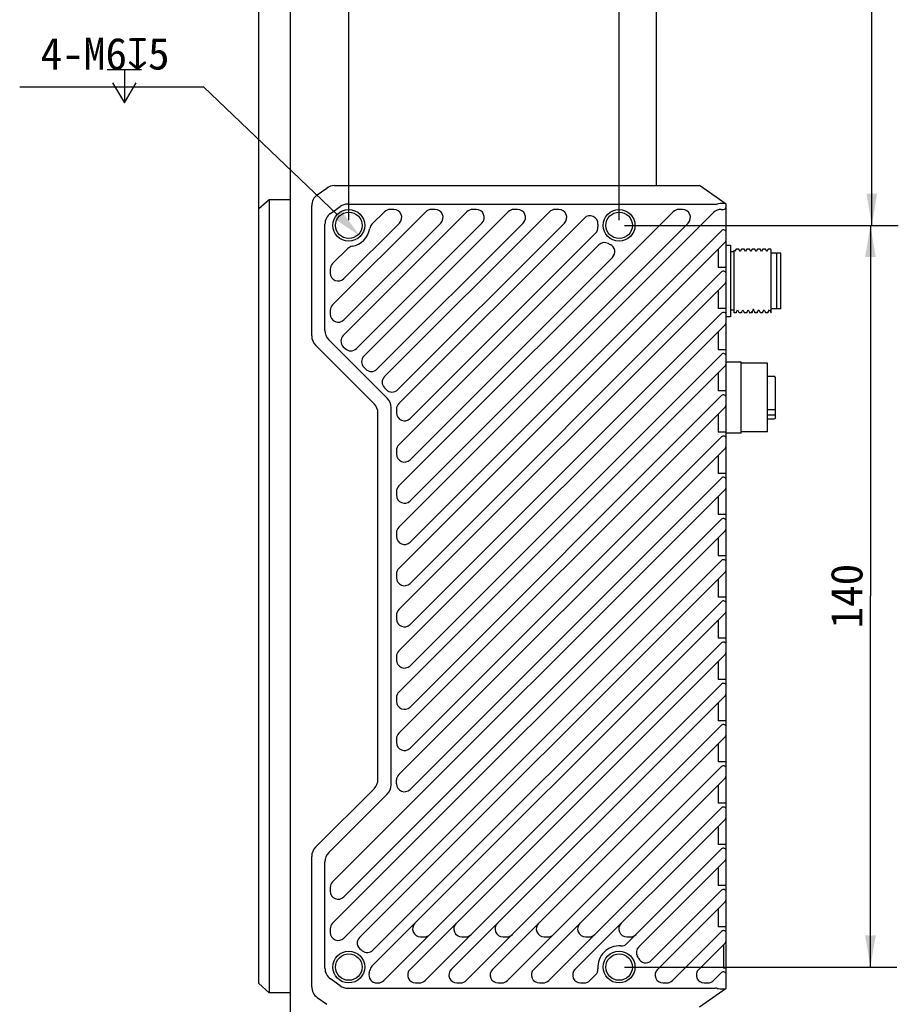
# Model space of a CAD drawing. Header units: millimetres. Extents: x 94 to 457, y 86 to 363.
# Tile 4 of 6: x 264 to 347, y 189 to 282. Entities that reach past the tile are written whole.
import ezdxf
from ezdxf.enums import TextEntityAlignment as Align

# ---------------------------------------------------------------- set-up
doc = ezdxf.new("R2010")
doc.units = ezdxf.units.MM
doc.header["$LTSCALE"] = 32.67
doc.header["$PDMODE"] = 3
doc.header["$PDSIZE"] = 8
doc.layers.get('0').update_dxf_attribs({"linetype": 'CONTINUOUS'})
doc.layers.get('Defpoints').update_dxf_attribs({"linetype": 'CONTINUOUS'})
for name, color, linetype in [('00_COMPONENTS_1', 7, 'CONTINUOUS'), ('20_ALL_FEATURES', 7, 'CONTINUOUS'), ('51__DRAFT_DIMS', 7, 'CONTINUOUS')]:
    doc.layers.add(name, color=color, linetype=linetype)
doc.styles.get("Standard").update_dxf_attribs({"font": 'simfang.ttf'})
doc.dimstyles.new('DIMSTYLE_1', dxfattribs={"dimtxt": 3, "dimasz": 3, "dimexe": 2.5, "dimexo": 0.5, "dimgap": 0.75, "dimtad": 1, "dimlfac": 2, "dimdsep": 46, "dimtxsty": 'STANDARD', "dimblk": '_FILLED', "dimblk1": '_FILLED', "dimblk2": '_FILLED', "dimcen": 0.09, "dimclrt": 3, "dimazin": 2, "dimtp": 0.3, "dimtm": 0.3, "dimtfac": 1, "dimtofl": 0, "dimtmove": 0, "dimatfit": 3, "dimldrblk": '_FILLED', "dimfxl": 1, "dimtolj": 1, "dimarcsym": 0})
doc.dimstyles.new('DIMSTYLE_3', dxfattribs={"dimtxt": 3, "dimasz": 3, "dimexe": 2.5, "dimexo": 0.5, "dimgap": 0.75, "dimtad": 1, "dimlfac": 2, "dimdsep": 46, "dimtxsty": 'STANDARD', "dimblk": '_FILLED', "dimblk1": '_FILLED', "dimblk2": '_FILLED', "dimcen": 0.09, "dimclrt": 3, "dimazin": 2, "dimtp": 0.2, "dimtm": 0.2, "dimtfac": 1, "dimtofl": 0, "dimtmove": 0, "dimatfit": 3, "dimldrblk": '_FILLED', "dimfxl": 1, "dimtolj": 1, "dimarcsym": 0})
doc.dimstyles.new('DIMSTYLE_4', dxfattribs={"dimtxt": 3, "dimasz": 3, "dimexe": 2.5, "dimexo": 0.5, "dimgap": 0.75, "dimtad": 1, "dimdec": 1, "dimlfac": 2, "dimdsep": 46, "dimtxsty": 'STANDARD', "dimblk": '_FILLED', "dimblk1": '_FILLED', "dimblk2": '_FILLED', "dimcen": 0.09, "dimclrt": 3, "dimazin": 2, "dimtp": 0.5, "dimtm": 0.5, "dimtfac": 1, "dimtdec": 1, "dimtofl": 0, "dimtmove": 0, "dimatfit": 3, "dimldrblk": '_FILLED', "dimfxl": 1, "dimtolj": 1, "dimarcsym": 0})
doc.dimstyles.new('DIMSTYLE_5', dxfattribs={"dimtxt": 3, "dimasz": 3, "dimexe": 2.5, "dimexo": 0.5, "dimgap": 0.75, "dimtad": 1, "dimlfac": 2, "dimdsep": 46, "dimtxsty": 'STANDARD', "dimblk": '_FILLED', "dimblk1": '_FILLED', "dimblk2": '_FILLED', "dimcen": 0.09, "dimclrt": 3, "dimazin": 2, "dimtp": 0.5, "dimtm": 0.5, "dimtfac": 1, "dimtofl": 0, "dimtmove": 0, "dimatfit": 3, "dimldrblk": '_FILLED', "dimfxl": 1, "dimtolj": 1, "dimarcsym": 0})
doc.dimstyles.new('DIMSTYLE_6', dxfattribs={"dimtxt": 3, "dimasz": 3, "dimexe": 2.5, "dimexo": 0.5, "dimtad": 1, "dimlfac": 2, "dimdsep": 46, "dimtxsty": 'STANDARD', "dimblk": '_FILLED', "dimblk1": '_FILLED', "dimblk2": '_FILLED', "dimcen": 0.09, "dimclrt": 3, "dimazin": 2, "dimtp": 0.1, "dimtm": 0.1, "dimtfac": 1, "dimtofl": 0, "dimtmove": 0, "dimatfit": 1, "dimldrblk": '_FILLED', "dimfxl": 1, "dimtolj": 1, "dimarcsym": 0})

# ---------------------------------------------------------------- blocks, each defined once
blk = doc.blocks.new('_FILLED')
at = {"color": 0, "linetype": 'ByBlock'}
blk.add_solid([(0, 0), (-1, 0.167), (-1, -0.167)], dxfattribs=at)
blk = doc.blocks.new('*D6')
at = {"layer": '51__DRAFT_DIMS', "color": 4}
for p, q in [((286.864, 263.899), (286.864, 350.847)), ((295.364, 263.016), (295.364, 350.847)), ((286.864, 348.347), (281.864, 348.347)), ((281.864, 348.347), (291.114, 348.347)), ((300.364, 348.347), (291.114, 348.347)), ((295.364, 348.347), (300.364, 348.347))]:
    blk.add_line(p, q, dxfattribs=at)
at = {"layer": '51__DRAFT_DIMS', "color": 4, "xscale": 3, "yscale": 3, "zscale": 3}
blk.add_blockref('_FILLED', (286.864, 348.347), dxfattribs=at)
at = {"layer": '51__DRAFT_DIMS', "color": 4, "xscale": 3, "yscale": 3, "zscale": 3, "rotation": 180}
blk.add_blockref('_FILLED', (295.364, 348.347), dxfattribs=at)
at = {"layer": '51__DRAFT_DIMS', "color": 3}
blk.add_text('17', height=3, dxfattribs=at).set_placement((291.114, 349.097), align=Align.CENTER)
blk = doc.blocks.new('*D7')
at = {"layer": '51__DRAFT_DIMS', "color": 4}
for p, q in [((295.364, 263.016), (295.364, 350.787)), ((320.864, 263.016), (320.864, 350.787)), ((295.364, 348.287), (308.114, 348.287)), ((320.864, 348.287), (308.114, 348.287))]:
    blk.add_line(p, q, dxfattribs=at)
at = {"layer": '51__DRAFT_DIMS', "color": 4, "xscale": 3, "yscale": 3, "zscale": 3, "rotation": 180}
blk.add_blockref('_FILLED', (295.364, 348.287), dxfattribs=at)
at = {"layer": '51__DRAFT_DIMS', "color": 4, "xscale": 3, "yscale": 3, "zscale": 3}
blk.add_blockref('_FILLED', (320.864, 348.287), dxfattribs=at)
at = {"layer": '51__DRAFT_DIMS', "color": 3}
blk.add_text('51', height=3, dxfattribs=at).set_placement((308.114, 349.037), align=Align.CENTER)
blk = doc.blocks.new('*D8')
at = {"layer": '51__DRAFT_DIMS', "color": 4}
for p, q in [((320.085, 341.534), (347.204, 341.534)), ((344.704, 341.534), (344.704, 302.025)), ((344.704, 262.516), (344.704, 302.025)), ((321.364, 262.516), (347.204, 262.516))]:
    blk.add_line(p, q, dxfattribs=at)
at = {"layer": '51__DRAFT_DIMS', "color": 4, "xscale": 3, "yscale": 3, "zscale": 3}
for p, rotation in [((344.704, 341.534), 90.00000018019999), ((344.704, 262.516), 270.0000001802)]:
    blk.add_blockref('_FILLED', p, dxfattribs=dict(at, rotation=rotation))
at = {"layer": '51__DRAFT_DIMS', "color": 3}
blk.add_text('158', height=3, rotation=90, dxfattribs=at).set_placement((343.954, 302.025), align=Align.CENTER)
blk = doc.blocks.new('*D9')
at = {"layer": '51__DRAFT_DIMS', "color": 4}
for p, q in [((321.364, 262.516), (347.075, 262.516)), ((344.575, 262.516), (344.575, 227.516)), ((344.575, 192.516), (344.575, 227.516)), ((321.364, 192.516), (347.075, 192.516))]:
    blk.add_line(p, q, dxfattribs=at)
at = {"layer": '51__DRAFT_DIMS', "color": 4, "xscale": 3, "yscale": 3, "zscale": 3}
for p, rotation in [((344.575, 262.516), 90), ((344.575, 192.516), 270)]:
    blk.add_blockref('_FILLED', p, dxfattribs=dict(at, rotation=rotation))
at = {"layer": '51__DRAFT_DIMS', "color": 3}
blk.add_text('140', height=3, rotation=90, dxfattribs=at).set_placement((343.825, 227.516), align=Align.CENTER)
blk = doc.blocks.new('*D10')
at = {"layer": '51__DRAFT_DIMS', "color": 0, "lineweight": -2}
for p in [(264.318, 275.593), (294.279, 263.552)]:
    blk.add_line(p, (281.664, 275.593), dxfattribs=at)
at = {"layer": 'Defpoints', "color": 0}
for p in [(294.279, 263.552), (296.45, 261.48)]:
    blk.add_point(p, dxfattribs=at)
at = {"layer": '51__DRAFT_DIMS', "color": 0, "linetype": 'ByBlock', "lineweight": -2, "xscale": 3, "yscale": 3, "zscale": 3, "rotation": 316.3334296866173}
blk.add_blockref('_FILLED', (296.45, 261.48), dxfattribs=at)
at = {"layer": '51__DRAFT_DIMS', "color": 3, "insert": (278.458, 280.218), "char_height": 3, "attachment_point": 3, "line_spacing_factor": 0.9}
blk.add_mtext('\\A1;{4-M6{\\fgdt;x}5}', dxfattribs=at)

msp = doc.modelspace()

# ---------------------------------------------------------------- linework, layer by layer
at = {"layer": '00_COMPONENTS_1', "color": 7}
for p, q in [((292.3879, 265.3899), (293.2885, 266.0332)), ((294.0151, 266.266), (328.4645, 266.266)), ((330.9645, 264.516), (328.4645, 266.266)), ((291.8645, 252.0838), (291.8645, 264.3727)), ((293.6379, 263.6399), (294.5385, 264.2832)), ((295.265, 264.516), (329.9645, 264.516)), ((299.6151, 264.016), (299.2616, 264.016)), ((303.5051, 264.016), (303.1516, 264.016)), ((307.3951, 264.016), (307.0416, 264.016)), ((311.2851, 264.016), (310.9316, 264.016)), ((315.1751, 264.016), (314.8216, 264.016)), ((326.8451, 264.016), (326.4916, 264.016)), ((330.4851, 264.016), (330.7145, 264.016)), ((330.9645, 190.516), (330.9645, 264.516)), ((302.6212, 263.7963), (293.8342, 255.0092)), ((306.5112, 263.7963), (294.8405, 252.1255)), ((310.4012, 263.7963), (296.7855, 250.1805)), ((298.7312, 263.7963), (297.5502, 262.6152)), ((314.2912, 263.7963), (298.7305, 248.2355)), ((325.9612, 263.7963), (300.0842, 237.9192)), ((329.778, 263.7231), (300.0842, 234.0292)), ((317.5887, 263.2037), (300.0842, 245.6992)), ((293.1145, 252.6015), (293.1145, 262.6227)), ((294.8948, 257.485), (300.1455, 262.7357)), ((294.8948, 253.595), (304.0355, 262.7357)), ((296.0779, 250.8881), (307.9255, 262.7357)), ((298.0229, 248.9431), (311.8155, 262.7357)), ((299.9679, 246.9981), (315.7055, 262.7357)), ((301.1448, 236.505), (327.3755, 262.7357)), ((301.1448, 232.615), (330.5377, 262.0079)), ((301.1448, 244.285), (318.6517, 261.7919)), ((295.2652, 260.3303), (293.8342, 258.8992)), ((330.8913, 260.9463), (300.0842, 230.1392)), ((318.9468, 260.6719), (300.0842, 241.8092)), ((330.2145, 260.2696), (330.2145, 258.552)), ((301.1448, 240.395), (320.2398, 259.49)), ((293.6145, 258.3689), (293.6145, 258.0153)), ((330.9645, 258.552), (330.2145, 258.552)), ((301.1448, 228.725), (330.5377, 258.1179)), ((330.8913, 257.0563), (300.0842, 226.2492)), ((330.2145, 256.3796), (330.2145, 254.662)), ((330.9645, 254.662), (330.2145, 254.662)), ((293.6145, 254.4789), (293.6145, 254.1253)), ((301.1448, 224.835), (330.5377, 254.2279)), ((330.8913, 253.1663), (300.0842, 222.3592)), ((330.2145, 252.4896), (330.2145, 250.772)), ((297.7484, 245.6821), (292.2306, 251.1999)), ((298.9984, 246.1999), (293.4806, 251.7176)), ((294.8405, 251.0649), (295.0172, 250.8881)), ((301.1448, 220.945), (330.5377, 250.3379)), ((330.9645, 250.772), (330.2145, 250.772)), ((296.7855, 249.1199), (296.9622, 248.9431)), ((330.8913, 249.2763), (300.0842, 218.4692)), ((330.2145, 248.5996), (330.2145, 246.882)), ((298.7305, 247.1749), (298.9072, 246.9981)), ((301.1448, 217.055), (330.5377, 246.4479)), ((330.9645, 246.882), (330.2145, 246.882)), ((330.8913, 245.3863), (300.0842, 214.5792)), ((298.1145, 210.2338), (298.1145, 244.7982)), ((299.3645, 209.716), (299.3645, 245.316)), ((299.8645, 245.1689), (299.8645, 244.8153)), ((330.2145, 244.7096), (330.2145, 242.992)), ((301.1448, 213.165), (330.5377, 242.5579)), ((330.9645, 242.992), (330.2145, 242.992)), ((299.8645, 241.2789), (299.8645, 240.9253)), ((330.8913, 241.4963), (300.0842, 210.6892)), ((330.2145, 240.8196), (330.2145, 239.102)), ((330.9645, 239.102), (330.2145, 239.102)), ((301.1448, 209.275), (330.5377, 238.6679)), ((330.8913, 237.6063), (293.8342, 200.5492)), ((299.8645, 237.3889), (299.8645, 237.0353)), ((330.2145, 236.9296), (330.2145, 235.212)), ((330.9645, 235.212), (330.2145, 235.212)), ((294.8948, 199.135), (330.5377, 234.7779)), ((330.8913, 233.7163), (293.8342, 196.6592)), ((299.8645, 233.4989), (299.8645, 233.1453)), ((330.2145, 233.0396), (330.2145, 231.322)), ((294.8948, 195.245), (330.5377, 230.8879)), ((330.9645, 231.322), (330.2145, 231.322)), ((330.8913, 229.8263), (296.3834, 195.3184)), ((299.8645, 229.6089), (299.8645, 229.2553)), ((330.2145, 229.1496), (330.2145, 227.432)), ((297.6459, 194.1061), (330.5377, 226.9979)), ((330.9645, 227.432), (330.2145, 227.432)), ((330.8913, 225.9363), (297.5463, 192.5913)), ((299.8645, 225.7189), (299.8645, 225.3653)), ((330.2145, 225.2596), (330.2145, 223.542)), ((298.6655, 191.2357), (330.5377, 223.1079)), ((330.9645, 223.542), (330.2145, 223.542)), ((299.8645, 221.8289), (299.8645, 221.4753)), ((330.8913, 222.0463), (301.1412, 192.2963)), ((330.2145, 221.3696), (330.2145, 219.652)), ((330.9645, 219.652), (330.2145, 219.652)), ((302.5555, 191.2357), (330.5377, 219.2179)), ((299.8645, 217.9389), (299.8645, 217.5853)), ((330.8913, 218.1563), (305.0312, 192.2963)), ((330.2145, 217.4796), (330.2145, 215.762)), ((330.9645, 215.762), (330.2145, 215.762)), ((306.4455, 191.2357), (330.5377, 215.3279)), ((299.8645, 214.0489), (299.8645, 213.6953)), ((330.8913, 214.2663), (308.9212, 192.2963)), ((330.2145, 213.5896), (330.2145, 211.872)), ((330.9645, 211.872), (330.2145, 211.872)), ((310.3355, 191.2357), (330.5377, 211.4379)), ((299.8645, 209.8053), (299.8645, 210.1589)), ((330.8913, 210.3763), (312.8112, 192.2963)), ((292.2306, 203.8321), (297.7484, 209.3499)), ((330.2145, 209.6996), (330.2145, 207.982)), ((293.4806, 203.3143), (298.9984, 208.8321)), ((314.2255, 191.2357), (330.5377, 207.5479)), ((330.9645, 207.982), (330.2145, 207.982)), ((330.8913, 206.4863), (316.7012, 192.2963)), ((330.2145, 205.8096), (330.2145, 204.092)), ((321.6072, 194.7274), (330.5377, 203.6579)), ((330.9645, 204.092), (330.2145, 204.092)), ((291.8645, 190.6593), (291.8645, 202.9482)), ((330.8913, 202.5963), (322.7159, 194.421)), ((293.1145, 192.4093), (293.1145, 202.4305)), ((330.2145, 201.9196), (330.2145, 200.202)), ((293.6145, 200.0189), (293.6145, 199.6653)), ((330.9645, 200.202), (330.2145, 200.202)), ((323.8968, 193.127), (330.5377, 199.7679)), ((330.8913, 198.7063), (324.4812, 192.2963)), ((330.2145, 198.0296), (330.2145, 196.312)), ((293.6145, 196.1289), (293.6145, 195.7753)), ((330.9645, 196.312), (330.2145, 196.312)), ((302.1316, 195.366), (302.4851, 195.366)), ((306.0216, 195.366), (306.3751, 195.366)), ((309.9116, 195.366), (310.2651, 195.366)), ((313.8016, 195.366), (314.1551, 195.366)), ((317.6916, 195.366), (318.0451, 195.366)), ((321.5816, 195.366), (321.9351, 195.366)), ((325.8955, 191.2357), (330.5377, 195.8779)), ((330.8913, 194.8163), (328.3712, 192.2963)), ((330.7145, 194.6396), (330.7145, 192.422)), ((330.9645, 192.422), (330.7145, 192.422)), ((318.1155, 191.2357), (318.653, 191.7732)), ((329.7855, 191.2357), (330.5377, 191.9879)), ((294.5385, 190.7488), (293.6379, 191.3921)), ((295.265, 190.516), (329.9645, 190.516)), ((298.0102, 191.016), (298.1351, 191.016)), ((301.6716, 191.016), (302.0251, 191.016)), ((305.5616, 191.016), (305.9151, 191.016)), ((309.4516, 191.016), (309.8051, 191.016)), ((313.3416, 191.016), (313.6951, 191.016)), ((317.2316, 191.016), (317.5851, 191.016)), ((325.0116, 191.016), (325.3651, 191.016)), ((328.4645, 188.766), (330.9645, 190.516)), ((328.9016, 191.016), (329.2551, 191.016)), ((292.3879, 189.6421), (293.2885, 188.9988))]:
    msp.add_line(p, q, dxfattribs=at)
for centre, radius in [((295.3645, 262.516), 1.5), ((320.8645, 262.516), 1.5), ((295.3645, 262.516), 1.25), ((320.8645, 262.516), 1.25), ((295.3645, 192.516), 1.5), ((295.3645, 192.516), 1.25), ((320.8645, 192.516), 1.5), ((320.8645, 192.516), 1.25)]:
    msp.add_circle(centre, radius, dxfattribs=at)
for centre, radius, start, end in [((294.0151, 265.016), 1.25, 90, 125.537678), ((293.1145, 264.3727), 1.25, 125.537678, 180), ((295.2651, 263.2659), 1.2501, 90.004206, 125.536781), ((299.2616, 263.266), 0.75, 90, 135), ((299.6151, 263.266), 0.75, 315, 90), ((303.1516, 263.266), 0.75, 90, 135), ((303.5051, 263.266), 0.75, 315, 90), ((307.0416, 263.266), 0.75, 90, 135), ((307.3951, 263.266), 0.75, 315, 90), ((310.9316, 263.266), 0.75, 90, 135), ((311.2851, 263.266), 0.75, 315, 90), ((314.8216, 263.266), 0.75, 90, 135), ((315.1751, 263.266), 0.75, 315, 90), ((326.4916, 263.266), 0.75, 90, 135), ((326.8451, 263.266), 0.75, 315, 90), ((330.4851, 263.016), 1, 90, 135), ((330.7145, 264.266), 0.25, 270, 360), ((294.3646, 262.6226), 1.2502, 125.541375, 179.996411), ((318.119, 262.6734), 0.75, 356.718376, 135), ((295.3645, 262.516), 2, 279.018831, 350.981169), ((298.0805, 262.0849), 0.75, 135, 170.981169), ((318.1213, 262.3222), 0.75, 315, 4.041235), ((320.8645, 262.516), 2, 176.718376, 184.041235), ((330.7145, 261.8311), 0.25, 0, 135), ((330.7145, 261.1231), 0.25, 315, 360), ((295.7956, 259.8), 0.75, 99.018831, 135), ((319.4772, 260.1416), 0.75, 59.703077, 135), ((320.8645, 262.516), 2, 239.703077, 245.164643), ((319.7095, 260.0203), 0.75, 315, 65.164643), ((294.3645, 258.3689), 0.75, 135, 180), ((294.3645, 258.0153), 0.75, 180, 315), ((330.7145, 257.9411), 0.25, 0, 135), ((330.7145, 257.2331), 0.25, 315, 360), ((294.3645, 254.4789), 0.75, 135, 180), ((294.3645, 254.1253), 0.75, 180, 315), ((330.7145, 254.0511), 0.25, 0, 135), ((330.7145, 253.3431), 0.25, 315, 360), ((293.1145, 252.0838), 1.25, 180, 225), ((294.3645, 252.6015), 1.25, 179.999967, 224.999969), ((295.3708, 251.5952), 0.75, 135, 225), ((295.5476, 251.4184), 0.75, 225, 315), ((297.3158, 249.6502), 0.75, 135, 225), ((330.7145, 250.1611), 0.25, 0, 135), ((330.7145, 249.4531), 0.25, 315, 360), ((297.4926, 249.4734), 0.75, 225, 315), ((299.2608, 247.7052), 0.75, 135, 225), ((299.4376, 247.5284), 0.75, 225, 315), ((330.7145, 246.2711), 0.25, 0, 135), ((296.8645, 244.7982), 1.25, 0, 45), ((298.1145, 245.316), 1.25, 0.000028, 44.999972), ((300.6145, 245.1689), 0.75, 135, 180), ((330.7145, 245.5631), 0.25, 315, 360), ((300.6145, 244.8153), 0.75, 180, 315), ((330.7145, 242.3811), 0.25, 0, 135), ((300.6145, 241.2789), 0.75, 135, 180), ((330.7145, 241.6731), 0.25, 315, 360), ((300.6145, 240.9253), 0.75, 180, 315), ((300.6145, 237.3889), 0.75, 135, 180), ((330.7145, 238.4911), 0.25, 0, 135), ((300.6145, 237.0353), 0.75, 180, 315), ((330.7145, 237.7831), 0.25, 315, 360), ((330.7145, 234.6011), 0.25, 0, 135), ((300.6145, 233.4989), 0.75, 135, 180), ((330.7145, 233.8931), 0.25, 315, 360), ((300.6145, 233.1453), 0.75, 180, 315), ((330.7145, 230.7111), 0.25, 0, 135), ((300.6145, 229.6089), 0.75, 135, 180), ((330.7145, 230.0031), 0.25, 315, 360), ((300.6145, 229.2553), 0.75, 180, 315), ((330.7145, 226.8211), 0.25, 0, 135), ((300.6145, 225.7189), 0.75, 135, 180), ((330.7145, 226.1131), 0.25, 315, 360), ((300.6145, 225.3653), 0.75, 180, 315), ((330.7145, 222.9311), 0.25, 0, 135), ((300.6145, 221.8289), 0.75, 135, 180), ((330.7145, 222.2231), 0.25, 315, 360), ((300.6145, 221.4753), 0.75, 180, 315), ((300.6145, 217.9389), 0.75, 135, 180), ((330.7145, 219.0411), 0.25, 0, 135), ((300.6145, 217.5853), 0.75, 180, 315), ((330.7145, 218.3331), 0.25, 315, 360), ((330.7145, 215.1511), 0.25, 0, 135), ((300.6145, 214.0489), 0.75, 135, 180), ((330.7145, 214.4431), 0.25, 315, 360), ((300.6145, 213.6953), 0.75, 180, 315), ((330.7145, 211.2611), 0.25, 0, 135), ((296.8645, 210.2338), 1.25, 315, 360), ((300.6145, 210.1589), 0.75, 135, 180), ((330.7145, 210.5531), 0.25, 315, 360), ((298.1144, 209.716), 1.25, 315.000739, 359.999261), ((300.6145, 209.8053), 0.75, 180, 315), ((330.7145, 207.3711), 0.25, 0, 135), ((330.7145, 206.6631), 0.25, 315, 360), ((293.1145, 202.9482), 1.25, 135, 180), ((330.7145, 203.4811), 0.25, 0, 135), ((294.3645, 202.4305), 1.25, 135.000031, 180.000033), ((330.7145, 202.7731), 0.25, 315, 360), ((294.3645, 200.0189), 0.75, 135, 180), ((330.7145, 199.5911), 0.25, 0, 135), ((294.3645, 199.6653), 0.75, 180, 315), ((330.7145, 198.8831), 0.25, 315, 360), ((294.3645, 196.1289), 0.75, 135, 180), ((302.1316, 196.116), 0.75, 135, 270), ((306.0216, 196.116), 0.75, 135, 270), ((309.9116, 196.116), 0.75, 135, 270), ((313.8016, 196.116), 0.75, 135, 270), ((317.6916, 196.116), 0.75, 135, 270), ((321.5816, 196.116), 0.75, 135, 270), ((294.3645, 195.7753), 0.75, 180, 315), ((296.9137, 194.7881), 0.75, 135, 235.712557), ((302.4851, 196.116), 0.75, 270, 315), ((306.3751, 196.116), 0.75, 270, 315), ((310.2651, 196.116), 0.75, 270, 315), ((314.1551, 196.116), 0.75, 270, 315), ((318.0451, 196.116), 0.75, 270, 315), ((321.9351, 196.116), 0.75, 270, 315), ((330.7145, 195.7011), 0.25, 0, 135), ((320.8645, 192.516), 2, 85.569738, 184.430262), ((321.0769, 195.2578), 0.75, 265.569738, 315), ((323.2462, 193.8907), 0.75, 135, 209.992084), ((330.7145, 194.9931), 0.25, 315, 360), ((295.3645, 192.516), 2, 50.449758, 55.712557), ((297.1156, 194.6364), 0.75, 230.449758, 315), ((320.8645, 192.516), 2, 24.521151, 29.992084), ((323.3665, 193.6573), 0.75, 204.521151, 315), ((294.3646, 192.4093), 1.2502, 180.003592, 234.458628), ((298.0766, 192.061), 0.75, 135, 170.476589), ((318.1227, 192.3036), 0.75, 315, 4.430262), ((298.0102, 191.766), 0.75, 164.17338, 270), ((295.3645, 192.516), 2, 344.17338, 350.476589), ((301.6716, 191.766), 0.75, 135, 270), ((305.5616, 191.766), 0.75, 135, 270), ((309.4516, 191.766), 0.75, 135, 270), ((313.3416, 191.766), 0.75, 135, 270), ((317.2316, 191.766), 0.75, 135, 270), ((325.0116, 191.766), 0.75, 135, 270), ((328.9016, 191.766), 0.75, 135, 270), ((330.7145, 191.8111), 0.25, 0, 135), ((293.1145, 190.6593), 1.25, 180, 234.462322), ((295.2651, 191.7661), 1.2501, 234.463245, 269.995768), ((298.1351, 191.766), 0.75, 270, 315), ((302.0251, 191.766), 0.75, 270, 315), ((305.9151, 191.766), 0.75, 270, 315), ((309.8051, 191.766), 0.75, 270, 315), ((313.6951, 191.766), 0.75, 270, 315), ((317.5851, 191.766), 0.75, 270, 315), ((325.3651, 191.766), 0.75, 270, 315), ((329.2551, 191.766), 0.75, 270, 315)]:
    msp.add_arc(centre, radius, start, end, dxfattribs=at)
for centre, start_param, end_param in [((329.9645, 265.391), -1.5707963, -1.420226), ((329.9645, 189.641), 1.420226, 1.5707963)]:
    msp.add_ellipse(centre, major_axis=(1, 0), ratio=0.875, start_param=start_param, end_param=end_param, dxfattribs=at)
for points, knots in [([(330.9334, 264.5377), (330.9195, 264.5475), (330.8826, 264.5636), (330.816, 264.578), (330.7314, 264.5851), (330.6306, 264.5846), (330.5157, 264.5769), (330.3419, 264.558), (330.2072, 264.5382), (330.1145, 264.5259)], [0, 0, 0, 0, 0.0616073, 0.1432649, 0.2456957, 0.3678976, 0.5076482, 0.6619174, 1, 1, 1, 1]), ([(330.1145, 190.5061), (330.2072, 190.4938), (330.3419, 190.474), (330.5157, 190.4551), (330.6306, 190.4474), (330.7314, 190.4469), (330.816, 190.454), (330.8826, 190.4683), (330.9195, 190.4845), (330.9334, 190.4943)], [0, 0, 0, 0, 0.3380835, 0.492354, 0.6321053, 0.7543071, 0.8567369, 0.9383932, 1, 1, 1, 1])]:
    msp.add_open_spline(points, degree=3, knots=knots, dxfattribs=at)
at = {"layer": '20_ALL_FEATURES', "color": 7}
for p, q in [((289.8645, 118.8996), (289.8645, 336.1324)), ((324.3645, 336.1324), (324.3645, 266.266)), ((287.8645, 264.9372), (286.8645, 264.0712)), ((287.8645, 264.9372), (287.8645, 190.0948)), ((289.8645, 264.9372), (287.8645, 264.9372)), ((286.8645, 190.9608), (286.8645, 264.0712)), ((330.9645, 260.641), (331.3645, 260.641)), ((331.3645, 260.641), (331.3645, 253.891)), ((331.9184, 260.2625), (331.792, 260.0438)), ((332.1619, 260.266), (331.9225, 260.266)), ((332.2959, 260.037), (332.1652, 260.2632)), ((332.4184, 260.2626), (332.292, 260.0438)), ((332.6619, 260.266), (332.4224, 260.266)), ((332.796, 260.037), (332.6652, 260.2632)), ((332.9183, 260.2625), (332.792, 260.0439)), ((333.1619, 260.266), (332.9224, 260.266)), ((333.296, 260.037), (333.1652, 260.2632)), ((333.4183, 260.2624), (333.292, 260.0438)), ((333.6619, 260.266), (333.4225, 260.266)), ((333.7959, 260.0369), (333.6651, 260.2632)), ((333.9184, 260.2625), (333.7919, 260.0438)), ((334.1619, 260.266), (333.9224, 260.266)), ((334.2959, 260.037), (334.1652, 260.2632)), ((334.4183, 260.2625), (334.292, 260.0438)), ((334.6619, 260.266), (334.4224, 260.266)), ((334.796, 260.037), (334.6652, 260.2632)), ((334.9184, 260.2625), (334.792, 260.0438)), ((335.1619, 260.266), (334.9225, 260.266)), ((335.1619, 260.266), (335.1613, 260.2659)), ((335.2145, 260.1779), (335.1653, 260.2631)), ((331.7145, 260.016), (331.3645, 260.016)), ((331.7145, 254.266), (331.7145, 260.1779)), ((331.796, 260.037), (331.7145, 260.1779)), ((335.2145, 254.266), (335.2145, 260.1779)), ((335.6645, 259.891), (335.2145, 259.891)), ((335.7145, 259.841), (335.6645, 259.891)), ((335.7145, 259.891), (335.7145, 254.641)), ((336.1145, 259.891), (335.7145, 259.891)), ((336.1145, 254.641), (336.1145, 259.891)), ((331.0736, 257.266), (331.0729, 257.2864)), ((335.6645, 254.641), (335.2145, 254.641)), ((335.7145, 254.691), (335.6645, 254.641)), ((336.1145, 254.641), (335.7145, 254.641)), ((331.3645, 253.891), (330.9645, 253.891)), ((331.7145, 254.516), (331.3645, 254.516)), ((331.8975, 254.266), (331.7145, 254.266)), ((331.9013, 254.2856), (332.042, 254.529)), ((331.9093, 254.2994), (331.9069, 254.2873)), ((332.038, 254.5358), (332.1742, 254.3002)), ((332.3974, 254.266), (332.1861, 254.266)), ((332.4013, 254.2856), (332.5419, 254.5289)), ((332.4092, 254.2992), (332.4066, 254.2862)), ((332.538, 254.5357), (332.6743, 254.3)), ((332.8975, 254.266), (332.6861, 254.266)), ((332.9013, 254.2856), (333.0419, 254.5289)), ((332.9093, 254.2993), (332.9069, 254.2873)), ((333.0379, 254.5358), (333.1743, 254.3)), ((333.3975, 254.266), (333.1861, 254.266)), ((333.4017, 254.2861), (333.542, 254.5289)), ((333.4092, 254.2991), (333.4069, 254.2871)), ((333.538, 254.5357), (333.6742, 254.3001)), ((333.8974, 254.266), (333.6861, 254.266)), ((333.9013, 254.2855), (334.042, 254.5289)), ((333.9092, 254.2991), (333.9068, 254.2871)), ((334.038, 254.5358), (334.1742, 254.3)), ((334.3975, 254.266), (334.1861, 254.266)), ((334.4013, 254.2856), (334.542, 254.5289)), ((334.4093, 254.2993), (334.4069, 254.2875)), ((334.5379, 254.5359), (334.6742, 254.3001)), ((334.8974, 254.266), (334.6861, 254.266)), ((334.9013, 254.2856), (335.042, 254.529)), ((334.9093, 254.2994), (334.907, 254.288)), ((335.038, 254.5359), (335.1742, 254.3002)), ((335.2145, 254.266), (335.1861, 254.266)), ((330.9645, 249.641), (332.3646, 249.641)), ((332.3645, 242.891), (332.3645, 249.641)), ((334.8645, 249.516), (332.3645, 249.516)), ((334.8645, 243.016), (334.8645, 249.516)), ((334.8645, 248.266), (335.5145, 248.266)), ((335.6145, 248.166), (335.5145, 248.266)), ((335.6145, 244.366), (335.6145, 248.166)), ((335.5145, 245.1004), (334.8645, 245.1004)), ((334.8645, 244.6408), (335.5145, 244.6408)), ((335.6145, 245.1721), (335.5145, 245.1004)), ((335.5145, 244.6408), (335.6145, 244.7125)), ((334.8645, 244.266), (335.5145, 244.266)), ((335.6145, 244.366), (335.5145, 244.266)), ((332.3645, 242.891), (330.9645, 242.891)), ((334.8645, 243.016), (332.3645, 243.016)), ((286.8645, 190.9608), (287.8645, 190.0948)), ((289.8645, 190.0948), (287.8645, 190.0948))]:
    msp.add_line(p, q, dxfattribs=at)
for centre, radius, start, end in [((336.4149, 254.6443), 2.7633, 185.1905, 185.347142), ((336.051, 254.6101), 2.3978, 185.344674, 185.740805)]:
    msp.add_arc(centre, radius, start, end, dxfattribs=at)
for points, knots in [([(331.9184, 260.2625), (331.9188, 260.263), (331.9197, 260.2645), (331.9213, 260.266), (331.9225, 260.266)], [0, 0, 0, 0, 0.3365121, 1, 1, 1, 1]), ([(332.1652, 260.2632), (332.165, 260.2636), (332.1642, 260.2648), (332.1629, 260.266), (332.1619, 260.266)], [0, 0, 0, 0, 0.3352695, 1, 1, 1, 1]), ([(332.4184, 260.2626), (332.4187, 260.2631), (332.4196, 260.2645), (332.4212, 260.266), (332.4224, 260.266)], [0, 0, 0, 0, 0.3357635, 1, 1, 1, 1]), ([(332.6652, 260.2632), (332.665, 260.2636), (332.6642, 260.2648), (332.6629, 260.266), (332.6619, 260.266)], [0, 0, 0, 0, 0.3352275, 1, 1, 1, 1]), ([(332.9184, 260.2625), (332.9187, 260.263), (332.9196, 260.2645), (332.9212, 260.266), (332.9224, 260.266)], [0, 0, 0, 0, 0.3353143, 1, 1, 1, 1]), ([(333.1652, 260.2632), (333.165, 260.2636), (333.1642, 260.2648), (333.1629, 260.266), (333.1619, 260.266)], [0, 0, 0, 0, 0.3352437, 1, 1, 1, 1]), ([(333.4183, 260.2624), (333.4187, 260.263), (333.4196, 260.2645), (333.4212, 260.266), (333.4225, 260.266)], [0, 0, 0, 0, 0.3362367, 1, 1, 1, 1]), ([(333.6652, 260.2632), (333.6649, 260.2636), (333.6641, 260.2648), (333.6629, 260.266), (333.6619, 260.266)], [0, 0, 0, 0, 0.3363682, 1, 1, 1, 1]), ([(333.9184, 260.2625), (333.9187, 260.263), (333.9196, 260.2645), (333.9212, 260.266), (333.9224, 260.266)], [0, 0, 0, 0, 0.3352194, 1, 1, 1, 1]), ([(334.1652, 260.2632), (334.1649, 260.2636), (334.1642, 260.2648), (334.1629, 260.266), (334.1619, 260.266)], [0, 0, 0, 0, 0.335862, 1, 1, 1, 1]), ([(334.4183, 260.2625), (334.4186, 260.263), (334.4196, 260.2645), (334.4212, 260.266), (334.4224, 260.266)], [0, 0, 0, 0, 0.3359829, 1, 1, 1, 1]), ([(334.6652, 260.2632), (334.665, 260.2636), (334.6642, 260.2648), (334.6629, 260.266), (334.6619, 260.266)], [0, 0, 0, 0, 0.335242, 1, 1, 1, 1]), ([(334.9184, 260.2625), (334.9187, 260.263), (334.9196, 260.2645), (334.9212, 260.266), (334.9225, 260.266)], [0, 0, 0, 0, 0.3362803, 1, 1, 1, 1]), ([(335.1653, 260.2631), (335.165, 260.2635), (335.1642, 260.2648), (335.1629, 260.266), (335.1619, 260.266)], [0, 0, 0, 0, 0.3355166, 1, 1, 1, 1]), ([(333.5209, 254.6284), (333.5222, 254.6168), (333.5247, 254.5961), (333.5288, 254.5689), (333.5328, 254.5496), (333.536, 254.5393), (333.538, 254.5357)], [0, 0, 0, 0, 0.3717236, 0.662198, 0.8712551, 1, 1, 1, 1]), ([(331.9069, 254.2873), (331.9057, 254.2819), (331.9039, 254.2749), (331.9006, 254.2677), (331.8984, 254.266), (331.8975, 254.266)], [0, 0, 0, 0, 0.6938854, 0.8872188, 1, 1, 1, 1]), ([(332.1771, 254.2855), (332.1783, 254.2805), (332.18, 254.2741), (332.1832, 254.2675), (332.1853, 254.266), (332.1861, 254.266)], [0, 0, 0, 0, 0.6903111, 0.8842547, 1, 1, 1, 1]), ([(332.4066, 254.2862), (332.4055, 254.2811), (332.4037, 254.2744), (332.4004, 254.2676), (332.3983, 254.266), (332.3974, 254.266)], [0, 0, 0, 0, 0.6918262, 0.8855122, 1, 1, 1, 1]), ([(332.6773, 254.2848), (332.6784, 254.28), (332.6801, 254.2738), (332.6833, 254.2675), (332.6853, 254.266), (332.6861, 254.266)], [0, 0, 0, 0, 0.6890202, 0.8831797, 1, 1, 1, 1]), ([(332.9069, 254.2873), (332.9057, 254.2819), (332.9039, 254.2749), (332.9005, 254.2677), (332.8984, 254.266), (332.8975, 254.266)], [0, 0, 0, 0, 0.6938082, 0.8871544, 1, 1, 1, 1]), ([(333.1772, 254.2849), (333.1784, 254.2801), (333.18, 254.2739), (333.1833, 254.2675), (333.1853, 254.266), (333.1861, 254.266)], [0, 0, 0, 0, 0.6892447, 0.8833739, 1, 1, 1, 1]), ([(333.4017, 254.2861), (333.4009, 254.2849), (333.3996, 254.2828), (333.3968, 254.2831), (333.3952, 254.2846), (333.3936, 254.2871), (333.3921, 254.2907), (333.3905, 254.2953), (333.3883, 254.3038), (333.3856, 254.3171), (333.3825, 254.3365), (333.3794, 254.3603), (333.3775, 254.3777), (333.3765, 254.3871)], [0, 0, 0, 0, 0.0386885, 0.0525924, 0.0705014, 0.0959255, 0.130124, 0.1735938, 0.2265666, 0.3614464, 0.5352871, 0.7482056, 1, 1, 1, 1]), ([(333.3975, 254.266), (333.3964, 254.266), (333.394, 254.2682), (333.3903, 254.277), (333.3858, 254.2964), (333.381, 254.3289), (333.3781, 254.3551), (333.3766, 254.3702)], [0, 0, 0, 0, 0.0286419, 0.0802986, 0.2687883, 0.5753422, 1, 1, 1, 1]), ([(333.4069, 254.2871), (333.4057, 254.2817), (333.4039, 254.2748), (333.4005, 254.2677), (333.3984, 254.266), (333.3975, 254.266)], [0, 0, 0, 0, 0.6934625, 0.8868619, 1, 1, 1, 1]), ([(333.6761, 254.2902), (333.6738, 254.3012), (333.6698, 254.3278), (333.6668, 254.3546), (333.6652, 254.3702)], [0, 0, 0, 0, 0.4151072, 1, 1, 1, 1]), ([(333.6861, 254.266), (333.6852, 254.266), (333.6828, 254.268), (333.6792, 254.2761), (333.6773, 254.2841), (333.6761, 254.2902)], [0, 0, 0, 0, 0.1088733, 0.301477, 1, 1, 1, 1]), ([(333.9068, 254.2871), (333.9056, 254.2817), (333.9039, 254.2748), (333.9005, 254.2677), (333.8983, 254.266), (333.8974, 254.266)], [0, 0, 0, 0, 0.6935637, 0.8869569, 1, 1, 1, 1]), ([(334.1771, 254.2854), (334.1783, 254.2805), (334.1799, 254.2741), (334.1832, 254.2675), (334.1853, 254.266), (334.1861, 254.266)], [0, 0, 0, 0, 0.69025, 0.8841988, 1, 1, 1, 1]), ([(334.4069, 254.2875), (334.4057, 254.282), (334.4039, 254.2749), (334.4006, 254.2677), (334.3984, 254.266), (334.3975, 254.266)], [0, 0, 0, 0, 0.6941303, 0.8874232, 1, 1, 1, 1]), ([(334.6771, 254.2853), (334.6783, 254.2804), (334.68, 254.274), (334.6832, 254.2675), (334.6853, 254.266), (334.6861, 254.266)], [0, 0, 0, 0, 0.6899843, 0.8839771, 1, 1, 1, 1]), ([(334.907, 254.288), (334.9058, 254.2824), (334.904, 254.2752), (334.9006, 254.2678), (334.8984, 254.266), (334.8974, 254.266)], [0, 0, 0, 0, 0.6950696, 0.8882184, 1, 1, 1, 1]), ([(335.1767, 254.2875), (335.1779, 254.282), (335.1796, 254.275), (335.183, 254.2677), (335.1852, 254.266), (335.1861, 254.266)], [0, 0, 0, 0, 0.6942073, 0.8874746, 1, 1, 1, 1])]:
    msp.add_open_spline(points, degree=3, knots=knots, dxfattribs=at)
at = {"layer": '51__DRAFT_DIMS', "color": 3}
for p, q in [((272.5681, 277.2182), (275.8181, 277.2182)), ((274.1931, 277.2182), (274.1931, 274.0932))]:
    msp.add_line(p, q, dxfattribs=at)
msp.add_lwpolyline([(273.0681, 275.9682), (274.1931, 274.0932), (275.3181, 275.9682)], dxfattribs=at)

# ---------------------------------------------------------------- dimensions: what is measured, and where the dimension line sits
at = {"layer": '51__DRAFT_DIMS', "color": 4}
for base, p1, p2, dimstyle, picture, middle in [((295.3645, 348.347), (286.8645, 263.3985), (295.3645, 262.516), 'DIMSTYLE_3', '*D6', (291.2112, 348.347)), ((320.8645, 348.2874), (295.3645, 262.516), (320.8645, 262.516), 'DIMSTYLE_1', '*D7', (307.9885, 348.2874))]:
    dim = msp.add_linear_dim(base=base, p1=p1, p2=p2, dimstyle=dimstyle, dxfattribs=at)
    dim.commit()
    dim.dimension.update_dxf_attribs({"geometry": picture, "text_midpoint": middle, "dimtype": 160})
for base, p1, p2, dimstyle, picture, middle in [((344.7037, 262.516), (319.5855, 341.5341), (320.8645, 262.516), 'DIMSTYLE_4', '*D8', (344.7037, 302.1188)), ((344.5753, 192.516), (320.8645, 262.516), (320.8645, 192.516), 'DIMSTYLE_5', '*D9', (344.5753, 227.6273))]:
    dim = msp.add_linear_dim(base=base, p1=p1, p2=p2, angle=270, dimstyle=dimstyle, dxfattribs=at)
    dim.commit()
    dim.dimension.update_dxf_attribs({"geometry": picture, "text_midpoint": middle, "dimtype": 160})
dim = msp.add_diameter_dim_2p(p1=(294.2794, 263.5517), p2=(296.4495, 261.4803), text='{4-M<>{\\fgdt;x}5}', dimstyle='DIMSTYLE_6', override={"dimtih": 1, "dimtoh": 1, "dimpost": '<>'}, dxfattribs=at)
dim.commit()
dim.dimension.update_dxf_attribs({"geometry": '*D10', "text_midpoint": (271.3884, 275.5932), "dimtype": 163})

doc.saveas('drawing.dxf')
